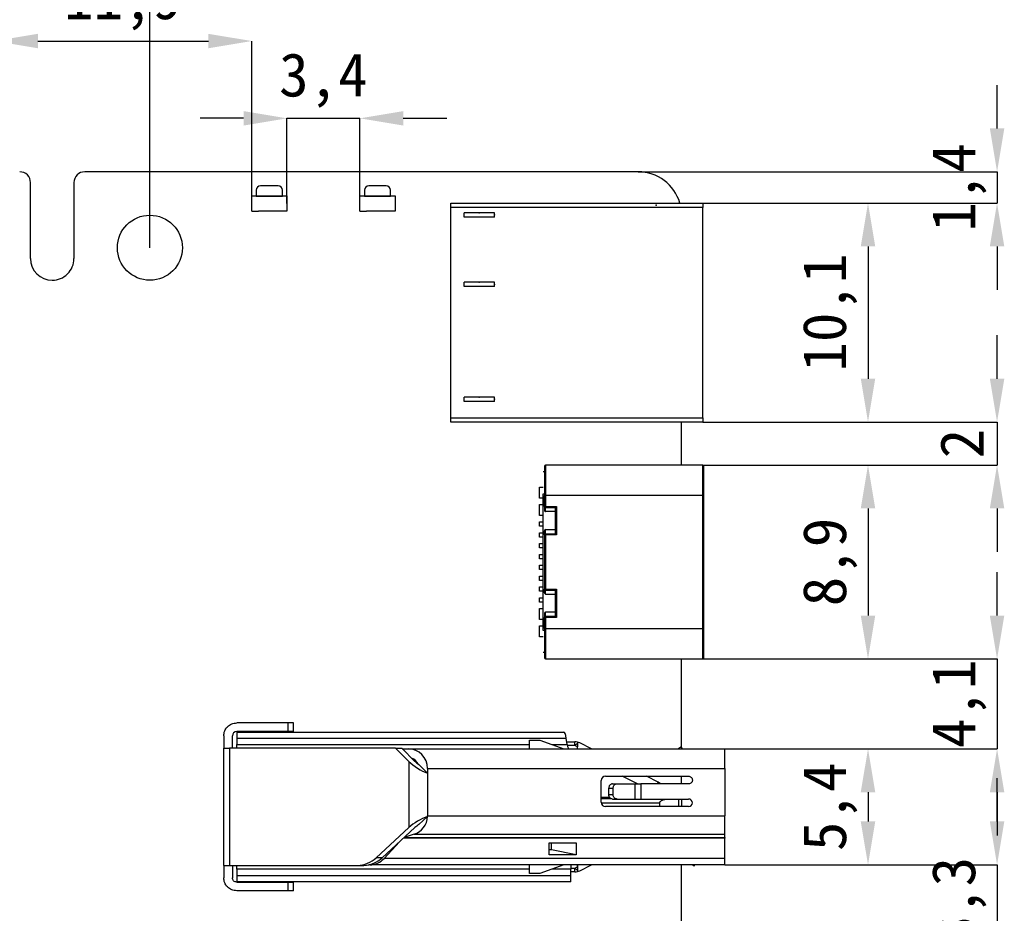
# Model space of a CAD drawing. Header units: millimetres. Extents: x 1603 to 1900, y 1655 to 2075.
# Tile 41 of 52: x 1734 to 1780, y 1982 to 2023. Entities that reach past the tile are written whole.
import ezdxf

# ---------------------------------------------------------------- set-up
doc = ezdxf.new("R2010")
doc.units = ezdxf.units.MM
doc.styles.add('黑体高度2mm', font='simhei.ttf', dxfattribs={"height": 2})
doc.dimstyles.new('红色高度2mm', dxfattribs={"dimtxt": 2, "dimasz": 2, "dimexe": 0, "dimexo": 0, "dimtad": 1, "dimdec": 1, "dimtxsty": '黑体高度2mm', "dimcen": 2.5, "dimclrd": 1, "dimclre": 1, "dimclrt": 1, "dimadec": 0, "dimazin": 0, "dimtfac": 1, "dimtdec": 1, "dimtmove": 0, "dimatfit": 3, "dimfxl": 1, "dimarcsym": 0})

# ---------------------------------------------------------------- blocks, each defined once
blk = doc.blocks.new('*D1')
at = {"color": 1, "lineweight": -2, "transparency": 16777216}
for p, q in [((1657.22, 2012.755), (1657.22, 2025.677)), ((1659.22, 2025.677), (1738.22, 2025.677)), ((1740.22, 2012.755), (1740.22, 2025.677))]:
    blk.add_line(p, q, dxfattribs=at)
at = {"color": 1, "transparency": 16777216}
for points in [[(1659.22, 2026.01), (1659.22, 2025.343), (1657.22, 2025.677)], [(1738.22, 2026.01), (1738.22, 2025.343), (1740.22, 2025.677)]]:
    blk.add_solid(points, dxfattribs=at)
at = {"layer": 'Defpoints', "color": 0, "transparency": 16777216}
for p in [(1740.22, 2025.677), (1657.22, 2012.755), (1740.22, 2012.755)]:
    blk.add_point(p, dxfattribs=at)
at = {"color": 1, "transparency": 16777216, "insert": (1698.72, 2027.302), "char_height": 2, "attachment_point": 5, "style": '黑体高度2mm'}
blk.add_mtext('83', dxfattribs=at)
blk = doc.blocks.new('*D3')
at = {"color": 1, "lineweight": -2, "transparency": 16777216}
for p, q in [((1779.259, 2018.255), (1779.259, 2020.255)), ((1762.72, 2016.255), (1779.259, 2016.255)), ((1779.259, 2016.255), (1779.259, 2014.816)), ((1765.695, 2014.816), (1779.259, 2014.816)), ((1779.259, 2012.816), (1779.259, 2010.816))]:
    blk.add_line(p, q, dxfattribs=at)
at = {"color": 1, "transparency": 16777216}
for points in [[(1778.926, 2018.255), (1779.593, 2018.255), (1779.259, 2016.255)], [(1778.926, 2012.816), (1779.593, 2012.816), (1779.259, 2014.816)]]:
    blk.add_solid(points, dxfattribs=at)
at = {"layer": 'Defpoints', "color": 0, "transparency": 16777216}
for p in [(1762.72, 2016.255), (1765.695, 2014.816), (1779.259, 2014.816)]:
    blk.add_point(p, dxfattribs=at)
at = {"color": 1, "transparency": 16777216, "insert": (1777.511, 2015.536), "char_height": 2, "attachment_point": 5, "rotation": 90, "style": '黑体高度2mm'}
blk.add_mtext('1,4', dxfattribs=at)
blk = doc.blocks.new('*D4')
at = {"color": 1, "lineweight": -2, "transparency": 16777216}
for p, q in [((1765.695, 2014.816), (1773.312, 2014.816)), ((1773.312, 2012.816), (1773.312, 2006.716)), ((1765.695, 2004.716), (1773.312, 2004.716))]:
    blk.add_line(p, q, dxfattribs=at)
at = {"color": 1, "transparency": 16777216}
for points in [[(1772.978, 2012.816), (1773.645, 2012.816), (1773.312, 2014.816)], [(1772.978, 2006.716), (1773.645, 2006.716), (1773.312, 2004.716)]]:
    blk.add_solid(points, dxfattribs=at)
at = {"layer": 'Defpoints', "color": 0, "transparency": 16777216}
for p in [(1765.695, 2014.816), (1765.695, 2004.716), (1773.312, 2004.716)]:
    blk.add_point(p, dxfattribs=at)
at = {"color": 1, "transparency": 16777216, "insert": (1771.557, 2009.766), "char_height": 2, "attachment_point": 5, "rotation": 90, "style": '黑体高度2mm'}
blk.add_mtext('10,1', dxfattribs=at)
blk = doc.blocks.new('*D5')
at = {"color": 1, "lineweight": -2, "transparency": 16777216}
for p, q in [((1779.259, 2006.716), (1779.259, 2008.716)), ((1765.695, 2004.716), (1779.259, 2004.716)), ((1779.259, 2004.716), (1779.259, 2002.736)), ((1765.695, 2002.736), (1779.259, 2002.736)), ((1779.259, 2000.736), (1779.259, 1998.736))]:
    blk.add_line(p, q, dxfattribs=at)
at = {"color": 1, "transparency": 16777216}
for points in [[(1778.926, 2006.716), (1779.593, 2006.716), (1779.259, 2004.716)], [(1778.926, 2000.736), (1779.593, 2000.736), (1779.259, 2002.736)]]:
    blk.add_solid(points, dxfattribs=at)
at = {"layer": 'Defpoints', "color": 0, "transparency": 16777216}
for p in [(1765.695, 2004.716), (1765.695, 2002.736), (1779.259, 2002.736)]:
    blk.add_point(p, dxfattribs=at)
at = {"color": 1, "transparency": 16777216, "insert": (1777.634, 2003.726), "char_height": 2, "attachment_point": 5, "rotation": 90, "style": '黑体高度2mm'}
blk.add_mtext('2', dxfattribs=at)
blk = doc.blocks.new('*D6')
at = {"color": 1, "lineweight": -2, "transparency": 16777216}
for p, q in [((1765.695, 2002.736), (1773.312, 2002.736)), ((1773.312, 2000.736), (1773.312, 1995.796)), ((1765.695, 1993.796), (1773.312, 1993.796))]:
    blk.add_line(p, q, dxfattribs=at)
at = {"color": 1, "transparency": 16777216}
for points in [[(1772.978, 2000.736), (1773.645, 2000.736), (1773.312, 2002.736)], [(1772.978, 1995.796), (1773.645, 1995.796), (1773.312, 1993.796)]]:
    blk.add_solid(points, dxfattribs=at)
at = {"layer": 'Defpoints', "color": 0, "transparency": 16777216}
for p in [(1765.695, 2002.736), (1765.695, 1993.796), (1773.312, 1993.796)]:
    blk.add_point(p, dxfattribs=at)
at = {"color": 1, "transparency": 16777216, "insert": (1771.563, 1998.266), "char_height": 2, "attachment_point": 5, "rotation": 90, "style": '黑体高度2mm'}
blk.add_mtext('8,9', dxfattribs=at)
blk = doc.blocks.new('*D7')
at = {"color": 1, "lineweight": -2, "transparency": 16777216}
for p, q in [((1779.259, 1995.796), (1779.259, 1997.796)), ((1765.695, 1993.796), (1779.259, 1993.796)), ((1779.259, 1993.796), (1779.259, 1989.654)), ((1765.695, 1989.654), (1779.259, 1989.654)), ((1779.259, 1987.654), (1779.259, 1985.654))]:
    blk.add_line(p, q, dxfattribs=at)
at = {"color": 1, "transparency": 16777216}
for points in [[(1778.926, 1995.796), (1779.593, 1995.796), (1779.259, 1993.796)], [(1778.926, 1987.654), (1779.593, 1987.654), (1779.259, 1989.654)]]:
    blk.add_solid(points, dxfattribs=at)
at = {"layer": 'Defpoints', "color": 0, "transparency": 16777216}
for p in [(1765.695, 1993.796), (1765.695, 1989.654), (1779.259, 1989.654)]:
    blk.add_point(p, dxfattribs=at)
at = {"color": 1, "transparency": 16777216, "insert": (1777.511, 1991.725), "char_height": 2, "attachment_point": 5, "rotation": 90, "style": '黑体高度2mm'}
blk.add_mtext('4,1', dxfattribs=at)
blk = doc.blocks.new('*D8')
at = {"color": 1, "lineweight": -2, "transparency": 16777216}
for p, q in [((1766.72, 1989.654), (1773.312, 1989.654)), ((1773.312, 1987.654), (1773.312, 1986.304)), ((1766.72, 1984.304), (1773.312, 1984.304))]:
    blk.add_line(p, q, dxfattribs=at)
at = {"color": 1, "transparency": 16777216}
for points in [[(1772.978, 1987.654), (1773.645, 1987.654), (1773.312, 1989.654)], [(1772.978, 1986.304), (1773.645, 1986.304), (1773.312, 1984.304)]]:
    blk.add_solid(points, dxfattribs=at)
at = {"layer": 'Defpoints', "color": 0, "transparency": 16777216}
for p in [(1766.72, 1989.654), (1766.72, 1984.304), (1773.312, 1984.304)]:
    blk.add_point(p, dxfattribs=at)
at = {"color": 1, "transparency": 16777216, "insert": (1771.563, 1986.979), "char_height": 2, "attachment_point": 5, "rotation": 90, "style": '黑体高度2mm'}
blk.add_mtext('5,4', dxfattribs=at)
blk = doc.blocks.new('*D9')
at = {"color": 1, "lineweight": -2, "transparency": 16777216}
for p, q in [((1779.259, 1986.304), (1779.259, 1988.304)), ((1766.72, 1984.304), (1779.259, 1984.304)), ((1779.259, 1984.304), (1779.259, 1980.956)), ((1766.72, 1980.956), (1779.259, 1980.956)), ((1779.259, 1978.956), (1779.259, 1976.956))]:
    blk.add_line(p, q, dxfattribs=at)
at = {"color": 1, "transparency": 16777216}
for points in [[(1778.926, 1986.304), (1779.593, 1986.304), (1779.259, 1984.304)], [(1778.926, 1978.956), (1779.593, 1978.956), (1779.259, 1980.956)]]:
    blk.add_solid(points, dxfattribs=at)
at = {"layer": 'Defpoints', "color": 0, "transparency": 16777216}
for p in [(1766.72, 1984.304), (1766.72, 1980.956), (1779.259, 1980.956)]:
    blk.add_point(p, dxfattribs=at)
at = {"color": 1, "transparency": 16777216, "insert": (1777.511, 1982.63), "char_height": 2, "attachment_point": 5, "rotation": 90, "style": '黑体高度2mm'}
blk.add_mtext('3,3', dxfattribs=at)
blk = doc.blocks.new('*D20')
at = {"color": 1, "lineweight": -2, "transparency": 16777216}
for p, q in [((1733.06, 2015.645), (1733.06, 2022.283)), ((1735.06, 2022.283), (1742.914, 2022.283)), ((1744.914, 2015.145), (1744.914, 2022.283))]:
    blk.add_line(p, q, dxfattribs=at)
at = {"color": 1, "transparency": 16777216}
for points in [[(1735.06, 2022.616), (1735.06, 2021.95), (1733.06, 2022.283)], [(1742.914, 2022.616), (1742.914, 2021.95), (1744.914, 2022.283)]]:
    blk.add_solid(points, dxfattribs=at)
at = {"layer": 'Defpoints', "color": 0, "transparency": 16777216}
for p in [(1744.914, 2022.283), (1733.06, 2015.645), (1744.914, 2015.145)]:
    blk.add_point(p, dxfattribs=at)
at = {"color": 1, "transparency": 16777216, "insert": (1738.987, 2024.032), "char_height": 2, "attachment_point": 5, "style": '黑体高度2mm'}
blk.add_mtext('11,9', dxfattribs=at)
blk = doc.blocks.new('*D21')
at = {"color": 1, "lineweight": -2, "transparency": 16777216}
for p, q in [((1744.534, 2018.72), (1742.534, 2018.72)), ((1746.534, 2014.795), (1746.534, 2018.72)), ((1746.534, 2018.72), (1749.897, 2018.72)), ((1749.897, 2014.795), (1749.897, 2018.72)), ((1751.897, 2018.72), (1753.897, 2018.72))]:
    blk.add_line(p, q, dxfattribs=at)
at = {"color": 1, "transparency": 16777216}
for points in [[(1744.534, 2019.053), (1744.534, 2018.386), (1746.534, 2018.72)], [(1751.897, 2019.053), (1751.897, 2018.386), (1749.897, 2018.72)]]:
    blk.add_solid(points, dxfattribs=at)
at = {"layer": 'Defpoints', "color": 0, "transparency": 16777216}
for p in [(1749.897, 2018.72), (1746.534, 2014.795), (1749.897, 2014.795)]:
    blk.add_point(p, dxfattribs=at)
at = {"color": 1, "transparency": 16777216, "insert": (1748.215, 2020.468), "char_height": 2, "attachment_point": 5, "style": '黑体高度2mm'}
blk.add_mtext('3,4', dxfattribs=at)

msp = doc.modelspace()

# ---------------------------------------------------------------- linework, layer by layer
at = {"color": 7, "linetype": 'Continuous', "lineweight": 25}
for p, q in [((1762.72, 2016.255), (1737.22, 2016.255)), ((1734.72, 2012.255), (1734.72, 2015.755)), ((1736.72, 2015.755), (1736.72, 2012.255)), ((1746.124, 2015.605), (1745.324, 2015.605)), ((1751.107, 2015.605), (1750.307, 2015.605)), ((1744.914, 2014.445), (1744.914, 2015.145)), ((1744.914, 2015.145), (1745.099, 2015.145)), ((1745.099, 2015.145), (1745.099, 2015.135)), ((1746.349, 2015.135), (1745.099, 2015.135)), ((1745.124, 2015.405), (1745.124, 2015.135)), ((1745.124, 2015.135), (1746.324, 2015.135)), ((1746.324, 2015.135), (1746.324, 2015.405)), ((1746.349, 2015.145), (1746.534, 2015.145)), ((1746.349, 2015.145), (1746.349, 2015.135)), ((1746.534, 2015.145), (1746.534, 2014.445)), ((1749.897, 2014.445), (1749.897, 2015.145)), ((1749.897, 2015.145), (1750.082, 2015.145)), ((1750.082, 2015.145), (1750.082, 2015.135)), ((1751.332, 2015.135), (1750.082, 2015.135)), ((1750.107, 2015.405), (1750.107, 2015.135)), ((1750.107, 2015.135), (1751.307, 2015.135)), ((1751.307, 2015.135), (1751.307, 2015.405)), ((1751.332, 2015.145), (1751.517, 2015.145)), ((1751.332, 2015.145), (1751.332, 2015.135)), ((1751.517, 2015.145), (1751.517, 2014.445)), ((1754.095, 2014.816), (1765.695, 2014.816)), ((1754.095, 2014.616), (1754.095, 2014.816)), ((1754.095, 2004.916), (1754.095, 2014.616)), ((1765.695, 2014.616), (1754.095, 2014.616)), ((1765.695, 2014.816), (1765.695, 2014.616)), ((1765.695, 2004.916), (1765.695, 2014.616)), ((1744.914, 2014.445), (1745.224, 2014.445)), ((1745.224, 2014.455), (1746.224, 2014.455)), ((1745.224, 2014.445), (1745.224, 2014.455)), ((1746.224, 2014.445), (1746.224, 2014.455)), ((1746.534, 2014.445), (1746.224, 2014.445)), ((1749.897, 2014.445), (1750.207, 2014.445)), ((1750.207, 2014.445), (1750.207, 2014.455)), ((1750.207, 2014.455), (1751.207, 2014.455)), ((1751.207, 2014.445), (1751.207, 2014.455)), ((1751.517, 2014.445), (1751.207, 2014.445)), ((1754.095, 2004.916), (1765.695, 2004.916)), ((1754.095, 2004.716), (1754.095, 2004.916)), ((1765.695, 2004.716), (1754.095, 2004.716)), ((1764.72, 2002.736), (1764.72, 2004.716)), ((1765.695, 2004.916), (1765.695, 2004.716)), ((1758.4, 2002.416), (1758.35, 2002.416)), ((1758.45, 2002.736), (1758.45, 2001.336)), ((1765.7, 2002.736), (1758.45, 2002.736)), ((1765.7, 2001.336), (1765.7, 2002.736)), ((1758.17, 2001.716), (1758.35, 2001.716)), ((1758.17, 2001.216), (1758.17, 2001.716)), ((1758.35, 1995.116), (1758.35, 2001.416)), ((1758.35, 2001.416), (1758.4, 2001.416)), ((1758.35, 2001.216), (1758.17, 2001.216)), ((1758.4, 2001.336), (1758.45, 2001.336)), ((1758.4, 2000.818), (1758.4, 2001.336)), ((1758.45, 2001.336), (1758.45, 2000.818)), ((1765.7, 2001.336), (1758.45, 2001.336)), ((1765.75, 2001.336), (1765.7, 2001.336)), ((1765.7, 1995.196), (1765.7, 2001.336)), ((1765.75, 1995.196), (1765.75, 2001.336)), ((1758.17, 2000.416), (1758.17, 2000.916)), ((1758.17, 2000.916), (1758.35, 2000.916)), ((1758.4, 2000.818), (1758.45, 2000.818)), ((1758.4, 2000.818), (1758.4, 2000.649)), ((1758.45, 2000.818), (1758.95, 2000.818)), ((1758.45, 2000.818), (1758.45, 2000.792)), ((1758.45, 2000.792), (1758.45, 2000.774)), ((1758.45, 2000.774), (1758.906, 2000.774)), ((1758.45, 2000.591), (1758.45, 2000.774)), ((1758.9, 2000.591), (1758.45, 2000.591)), ((1758.9, 2000.76), (1758.9, 1999.572)), ((1758.95, 2000.818), (1758.906, 2000.774)), ((1758.95, 2000.818), (1758.95, 1999.513)), ((1758.35, 2000.416), (1758.17, 2000.416)), ((1758.17, 2000.116), (1758.35, 2000.116)), ((1758.17, 1999.916), (1758.17, 2000.116)), ((1758.35, 1999.916), (1758.17, 1999.916)), ((1758.17, 1999.416), (1758.17, 1999.616)), ((1758.17, 1999.616), (1758.35, 1999.616)), ((1758.4, 1999.513), (1758.4, 1999.701)), ((1758.45, 1999.76), (1758.9, 1999.76)), ((1758.45, 1999.556), (1758.45, 1999.76)), ((1758.35, 1999.416), (1758.17, 1999.416)), ((1758.45, 1999.513), (1758.4, 1999.513)), ((1758.4, 1999.513), (1758.4, 1997.017)), ((1758.45, 1999.556), (1758.45, 1999.513)), ((1758.908, 1999.556), (1758.45, 1999.556)), ((1758.45, 1999.513), (1758.45, 1997.017)), ((1758.95, 1999.513), (1758.45, 1999.513)), ((1758.95, 1999.513), (1758.908, 1999.556)), ((1758.17, 1998.916), (1758.17, 1999.116)), ((1758.17, 1999.116), (1758.35, 1999.116)), ((1758.35, 1998.916), (1758.17, 1998.916)), ((1758.17, 1998.616), (1758.35, 1998.616)), ((1758.17, 1998.416), (1758.17, 1998.616)), ((1758.35, 1998.416), (1758.17, 1998.416)), ((1758.17, 1997.916), (1758.17, 1998.116)), ((1758.17, 1998.116), (1758.35, 1998.116)), ((1758.35, 1997.916), (1758.17, 1997.916)), ((1758.17, 1997.616), (1758.35, 1997.616)), ((1758.17, 1997.416), (1758.17, 1997.616)), ((1758.35, 1997.416), (1758.17, 1997.416)), ((1758.17, 1996.915), (1758.17, 1997.115)), ((1758.17, 1997.115), (1758.35, 1997.115)), ((1758.35, 1996.915), (1758.17, 1996.915)), ((1758.4, 1997.017), (1758.415, 1997.017)), ((1758.4, 1996.848), (1758.4, 1997.017)), ((1758.415, 1997.017), (1758.45, 1997.017)), ((1758.45, 1997.017), (1758.45, 1996.973)), ((1758.45, 1997.017), (1758.95, 1997.017)), ((1758.45, 1996.973), (1758.906, 1996.973)), ((1758.45, 1996.791), (1758.45, 1996.973)), ((1758.9, 1996.96), (1758.9, 1995.771)), ((1758.95, 1997.017), (1758.906, 1996.973)), ((1758.95, 1997.017), (1758.95, 1995.713)), ((1758.17, 1996.415), (1758.17, 1996.615)), ((1758.17, 1996.615), (1758.35, 1996.615)), ((1758.35, 1996.415), (1758.17, 1996.415)), ((1758.45, 1996.791), (1758.9, 1996.791)), ((1758.17, 1995.616), (1758.17, 1996.116)), ((1758.17, 1996.116), (1758.35, 1996.116)), ((1758.9, 1995.959), (1758.45, 1995.959)), ((1758.45, 1995.755), (1758.45, 1995.959)), ((1758.35, 1995.616), (1758.17, 1995.616)), ((1758.4, 1995.9), (1758.4, 1995.713)), ((1758.45, 1995.713), (1758.4, 1995.713)), ((1758.4, 1995.196), (1758.4, 1995.713)), ((1758.45, 1995.755), (1758.45, 1995.713)), ((1758.908, 1995.755), (1758.45, 1995.755)), ((1758.45, 1995.713), (1758.45, 1995.196)), ((1758.95, 1995.713), (1758.45, 1995.713)), ((1758.95, 1995.713), (1758.908, 1995.755)), ((1758.17, 1994.816), (1758.17, 1995.316)), ((1758.17, 1995.316), (1758.35, 1995.316)), ((1758.4, 1995.116), (1758.35, 1995.116)), ((1758.45, 1995.196), (1758.4, 1995.196)), ((1758.45, 1995.196), (1758.45, 1993.796)), ((1758.45, 1995.196), (1765.7, 1995.196)), ((1765.7, 1993.796), (1765.7, 1995.196)), ((1765.75, 1995.196), (1765.7, 1995.196)), ((1758.35, 1994.816), (1758.17, 1994.816)), ((1758.35, 1994.116), (1758.4, 1994.116)), ((1758.45, 1993.796), (1765.7, 1993.796)), ((1764.72, 1989.702), (1764.72, 1993.796)), ((1746.58, 1990.849), (1744.22, 1990.849)), ((1746.58, 1990.849), (1746.58, 1990.449)), ((1746.83, 1990.849), (1746.58, 1990.849)), ((1746.83, 1990.449), (1746.83, 1990.849)), ((1743.62, 1990.249), (1743.62, 1989.679)), ((1744.02, 1989.679), (1744.02, 1990.249)), ((1746.58, 1990.449), (1744.22, 1990.449)), ((1744.22, 1990.429), (1759.288, 1990.429)), ((1744.22, 1990.429), (1744.22, 1990.138)), ((1744.22, 1990.138), (1759.405, 1990.138)), ((1744.22, 1990.138), (1744.22, 1989.853)), ((1744.79, 1990.429), (1744.835, 1990.449)), ((1746.17, 1990.429), (1746.17, 1990.449)), ((1746.83, 1990.449), (1746.58, 1990.449)), ((1759.451, 1989.853), (1759.405, 1990.138)), ((1743.62, 1984.279), (1743.62, 1989.679)), ((1743.62, 1989.679), (1743.883, 1989.679)), ((1751.542, 1989.679), (1743.883, 1989.679)), ((1743.883, 1989.679), (1743.883, 1984.279)), ((1744.22, 1989.679), (1744.22, 1989.853)), ((1752.154, 1989.074), (1751.542, 1989.679)), ((1751.542, 1989.679), (1751.825, 1989.679)), ((1751.825, 1989.679), (1752.436, 1989.074)), ((1751.85, 1989.654), (1752.12, 1989.654)), ((1752.12, 1989.654), (1766.72, 1989.654)), ((1757.72, 1990.054), (1758.19, 1990.054)), ((1757.72, 1989.654), (1757.72, 1990.054)), ((1758.19, 1990.054), (1759.29, 1989.654)), ((1759.431, 1989.979), (1759.802, 1989.979)), ((1759.92, 1989.741), (1759.802, 1989.8)), ((1759.92, 1989.907), (1759.92, 1989.741)), ((1759.92, 1989.654), (1759.92, 1989.741)), ((1760.57, 1989.654), (1760.025, 1989.927)), ((1764.542, 1989.651), (1764.689, 1989.748)), ((1764.689, 1989.748), (1764.751, 1989.654)), ((1766.72, 1988.754), (1766.72, 1989.654)), ((1752.154, 1989.074), (1752.154, 1986.024)), ((1753.02, 1988.529), (1752.62, 1988.926)), ((1753.02, 1988.754), (1753.02, 1988.529)), ((1753.02, 1988.754), (1766.72, 1988.754)), ((1766.72, 1988.754), (1766.72, 1986.571)), ((1753.02, 1988.529), (1753.02, 1986.571)), ((1761.22, 1988.389), (1765.045, 1988.389)), ((1763.643, 1988.118), (1763.1, 1988.389)), ((1764.72, 1988.039), (1764.72, 1988.389)), ((1761.02, 1987.189), (1761.02, 1988.189)), ((1761.364, 1987.839), (1761.569, 1987.839)), ((1761.364, 1987.539), (1761.364, 1987.839)), ((1761.543, 1988.039), (1761.75, 1988.039)), ((1761.569, 1987.539), (1761.569, 1987.839)), ((1761.75, 1988.039), (1762.57, 1988.039)), ((1762.57, 1988.039), (1762.57, 1987.339)), ((1762.57, 1988.039), (1762.849, 1988.039)), ((1762.849, 1988.039), (1762.849, 1987.339)), ((1765.045, 1988.039), (1762.849, 1988.039)), ((1763.757, 1988.04), (1763.643, 1988.118)), ((1761.02, 1987.429), (1761.394, 1987.429)), ((1761.02, 1987.364), (1761.46, 1987.364)), ((1761.569, 1987.539), (1761.364, 1987.539)), ((1761.543, 1987.339), (1761.75, 1987.339)), ((1761.75, 1987.339), (1762.57, 1987.339)), ((1762.57, 1987.339), (1762.849, 1987.339)), ((1762.849, 1987.339), (1765.045, 1987.339)), ((1764.72, 1987.339), (1764.72, 1986.989)), ((1765.045, 1986.989), (1761.22, 1986.989)), ((1763.72, 1986.989), (1763.72, 1987.164)), ((1752.62, 1986.162), (1753.019, 1986.529)), ((1753.02, 1986.529), (1753.02, 1986.571)), ((1753.02, 1986.571), (1766.72, 1986.571)), ((1766.72, 1985.713), (1766.72, 1986.571)), ((1750.64, 1984.634), (1752.154, 1986.024)), ((1752.436, 1986.024), (1750.923, 1984.634)), ((1752.391, 1985.713), (1751.943, 1985.571)), ((1752.391, 1985.713), (1766.72, 1985.713)), ((1766.72, 1985.563), (1766.72, 1985.713)), ((1766.72, 1985.563), (1766.72, 1985.536)), ((1766.72, 1984.596), (1766.72, 1985.536)), ((1751.715, 1985.362), (1751.013, 1984.596)), ((1758.62, 1985.318), (1759.87, 1985.318)), ((1758.62, 1984.765), (1758.62, 1985.318)), ((1758.72, 1985.001), (1758.72, 1985.318)), ((1759.87, 1985.318), (1759.869, 1984.765)), ((1750.923, 1984.634), (1750.64, 1984.634)), ((1758.72, 1985.001), (1758.62, 1985.001)), ((1759.869, 1984.765), (1758.62, 1984.765)), ((1759.869, 1984.765), (1758.72, 1985.001)), ((1743.62, 1984.279), (1743.883, 1984.279)), ((1743.62, 1984.279), (1743.62, 1983.709)), ((1743.883, 1984.279), (1749.793, 1984.279)), ((1744.02, 1984.279), (1744.02, 1983.709)), ((1744.22, 1984.106), (1744.22, 1984.279)), ((1749.793, 1984.279), (1750.076, 1984.279)), ((1750.35, 1984.304), (1750.31, 1984.304)), ((1766.72, 1984.304), (1750.35, 1984.304)), ((1766.72, 1984.596), (1751.013, 1984.596)), ((1757.72, 1983.904), (1757.72, 1984.304)), ((1759.29, 1984.304), (1758.19, 1983.904)), ((1759.62, 1984.304), (1759.62, 1984.106)), ((1759.802, 1984.159), (1759.92, 1984.218)), ((1759.92, 1984.218), (1759.92, 1984.304)), ((1759.92, 1984.218), (1759.92, 1984.051)), ((1760.025, 1984.032), (1760.57, 1984.304)), ((1764.72, 1980.956), (1764.72, 1984.304)), ((1765.296, 1984.248), (1765.208, 1984.304)), ((1765.296, 1984.248), (1765.332, 1984.304)), ((1766.72, 1984.304), (1766.72, 1984.596)), ((1744.22, 1984.106), (1744.22, 1983.821)), ((1744.22, 1983.821), (1759.62, 1983.821)), ((1758.19, 1983.904), (1757.72, 1983.904)), ((1759.62, 1983.821), (1759.62, 1984.106)), ((1759.802, 1983.979), (1759.62, 1983.979)), ((1759.62, 1983.529), (1744.22, 1983.529)), ((1744.22, 1983.509), (1746.58, 1983.509)), ((1744.79, 1983.529), (1744.835, 1983.509)), ((1746.17, 1983.529), (1746.17, 1983.509)), ((1746.58, 1983.509), (1746.58, 1983.109)), ((1746.58, 1983.509), (1746.83, 1983.509)), ((1746.83, 1983.109), (1746.83, 1983.509)), ((1746.58, 1983.109), (1744.22, 1983.109)), ((1746.83, 1983.109), (1746.58, 1983.109))]:
    msp.add_line(p, q, dxfattribs=at)
at = {"color": 7, "linetype": 'Continuous'}
for p, q in [((1754.695, 2014.166), (1754.695, 2014.366)), ((1756.095, 2014.366), (1754.695, 2014.366)), ((1756.095, 2014.166), (1754.695, 2014.166)), ((1756.095, 2014.166), (1756.095, 2014.366)), ((1754.695, 2010.966), (1754.695, 2011.166)), ((1756.095, 2011.166), (1754.695, 2011.166)), ((1756.095, 2010.966), (1754.695, 2010.966)), ((1756.095, 2010.966), (1756.095, 2011.166)), ((1754.695, 2005.666), (1754.695, 2005.866)), ((1756.095, 2005.866), (1754.695, 2005.866)), ((1756.095, 2005.666), (1754.695, 2005.666)), ((1756.095, 2005.666), (1756.095, 2005.866))]:
    msp.add_line(p, q, dxfattribs=at)
at = {"color": 8, "linetype": 'Continuous', "lineweight": 25}
for p, q in [((1744.22, 1989.853), (1757.72, 1989.853)), ((1758.743, 1989.853), (1759.451, 1989.853)), ((1759.802, 1989.8), (1759.461, 1989.8)), ((1762.682, 1988.039), (1761.982, 1988.389)), ((1764.586, 1987.339), (1764.586, 1986.989)), ((1761.021, 1987.164), (1763.72, 1987.164)), ((1766.72, 1985.536), (1751.904, 1985.536)), ((1751.935, 1985.563), (1766.72, 1985.563)), ((1759.62, 1984.159), (1759.802, 1984.159)), ((1757.72, 1984.106), (1744.22, 1984.106)), ((1759.62, 1984.106), (1758.743, 1984.106))]:
    msp.add_line(p, q, dxfattribs=at)
at = {"color": 7, "linetype": 'Continuous', "lineweight": 25}
msp.add_circle((1740.22, 2012.755), 1.5, dxfattribs=at)
for centre, radius, start, end in [((1734.22, 2015.755), 0.5, 0.0002, 89.9998), ((1737.22, 2015.755), 0.5, 90.0001, 179.9999), ((1762.72, 2014.255), 2, 16.2662, 89.9997), ((1745.324, 2015.405), 0.2, 90, 180), ((1746.124, 2015.405), 0.2, 0, 90), ((1750.307, 2015.405), 0.2, 90, 180), ((1751.107, 2015.405), 0.2, 0, 90), ((1735.72, 2012.255), 1, 180.0004, 269.9996), ((1735.72, 2012.255), 1, 269.9989, 359.9996), ((1758.45, 2002.686), 0.05, 90, 180), ((1765.7, 2002.686), 0.05, 0, 90), ((1758.447, 2000.821), 0.0471, 184.197, 273.657), ((1758.439, 1999.512), 0.0395, 128.9734, 178.9619), ((1758.449, 1999.501), 0.0548, 89.3658, 129.3442), ((1758.447, 1997.02), 0.0471, 184.197, 273.657), ((1758.439, 1995.712), 0.0395, 128.9734, 178.9619), ((1758.449, 1995.7), 0.0548, 89.3658, 129.3442), ((1758.45, 1993.846), 0.05, 180, 270), ((1765.7, 1993.846), 0.05, 270, 0), ((1744.22, 1990.249), 0.2, 90, 180), ((1752.12, 1988.754), 0.9, 0, 90), ((1759.802, 1989.479), 0.5, 76.3454, 90), ((1760.211, 1989.47), 0.526, 123.6146, 141.0891), ((1759.802, 1989.479), 0.5, 63.4349, 76.3454), ((1752.12, 1988.754), 0.5, 23.6367, 71.1511), ((1761.22, 1988.189), 0.2, 90, 180), ((1765.045, 1987.164), 0.175, 270, 90), ((1761.22, 1987.189), 0.2, 180, 270), ((1752.12, 1986.571), 0.9, 287.5256, 357.3343), ((1749.765, 1985.535), 1.255, 271.2698, 314.1887), ((1750.048, 1985.535), 1.255, 271.2698, 314.1887), ((1750.35, 1985.204), 0.9, 270, 317.4896), ((1760.211, 1984.489), 0.526, 218.9109, 236.3854), ((1759.802, 1984.479), 0.5, 270, 283.6546), ((1759.802, 1984.479), 0.5, 283.6546, 296.5651)]:
    msp.add_arc(centre, radius, start, end, dxfattribs=at)
for centre, major_axis, ratio, start_param, end_param in [((1758.45, 2000.649), (0, 0.0574), 0.871527, 1.570796, 3.141593), ((1758.95, 2000.76), (0.05, 0), 0.562631, 2.629104, 3.141593), ((1758.45, 1999.701), (0, 0.059), 0.848048, 0, 1.570796), ((1758.95, 1999.572), (0.05, 0), 0.624869, 3.141593, 3.700098), ((1758.95, 1996.96), (0.05, 0), 0.562631, 2.629104, 3.141593), ((1758.45, 1996.848), (0, 0.0574), 0.871527, 1.570796, 3.141593), ((1758.45, 1995.9), (0, 0.059), 0.848048, 0, 1.570796), ((1758.95, 1995.771), (0.05, 0), 0.624869, 3.141593, 3.700098), ((1759.288, 1989.529), (0, 0.9), 0.176327, 5.454336, 6.283185), ((1759.531, 1990.267), (0, 0.613), 0.176327, 2.312744, 3.141593), ((1752.79, 1989.074), (0.877, -0.535), 0.380275, 4.154916, 5.198557), ((1752.79, 1989.074), (0.487, -0.297), 0.380275, 4.154916, 4.593065), ((1752.79, 1986.024), (0.882, 0.487), 0.366332, 1.113511, 2.156646), ((1752.79, 1986.024), (0.49, 0.271), 0.366332, 1.718497, 2.156646)]:
    msp.add_ellipse(centre, major_axis=major_axis, ratio=ratio, start_param=start_param, end_param=end_param, dxfattribs=at)
for points, knots in [([(1758.4, 2002.686), (1758.4, 2002.667), (1758.4, 2002.639), (1758.4, 2002.471), (1758.4, 2002.297), (1758.4, 2002.082), (1758.4, 2001.767), (1758.4, 2001.505), (1758.4, 2001.336)], [0, 0, 0, 0, 0.239443, 0.369848, 0.5, 0.630405, 0.760557, 1, 1, 1, 1]), ([(1765.75, 2001.336), (1765.75, 2001.505), (1765.75, 2001.767), (1765.75, 2002.082), (1765.75, 2002.297), (1765.75, 2002.471), (1765.75, 2002.639), (1765.75, 2002.667), (1765.75, 2002.686)], [0, 0, 0, 0, 0.239443, 0.369595, 0.5, 0.630152, 0.760557, 1, 1, 1, 1]), ([(1758.4, 1995.196), (1758.4, 1995.026), (1758.4, 1994.764), (1758.4, 1994.449), (1758.4, 1994.234), (1758.4, 1994.06), (1758.4, 1993.892), (1758.4, 1993.864), (1758.4, 1993.846)], [0, 0, 0, 0, 0.239443, 0.369848, 0.5, 0.630405, 0.760557, 1, 1, 1, 1]), ([(1765.75, 1993.846), (1765.75, 1993.864), (1765.75, 1993.892), (1765.75, 1994.06), (1765.75, 1994.234), (1765.75, 1994.449), (1765.75, 1994.764), (1765.75, 1995.026), (1765.75, 1995.196)], [0, 0, 0, 0, 0.239443, 0.369595, 0.5, 0.630152, 0.760557, 1, 1, 1, 1]), ([(1759.92, 1989.965), (1759.92, 1989.946), (1759.92, 1989.904), (1759.92, 1989.811), (1759.92, 1989.762)], [0, 0, 0, 0, 0.473093, 1, 1, 1, 1]), ([(1765.045, 1988.389), (1765.065, 1988.388), (1765.104, 1988.384), (1765.156, 1988.354), (1765.196, 1988.309), (1765.219, 1988.254), (1765.222, 1988.194), (1765.205, 1988.136), (1765.17, 1988.088), (1765.121, 1988.053), (1765.077, 1988.041), (1765.051, 1988.04), (1765.045, 1988.039)], [0, 0, 0, 0, 0.107372, 0.214745, 0.322117, 0.42949, 0.536862, 0.644235, 0.751607, 0.85898, 0.966352, 1, 1, 1, 1]), ([(1761.543, 1988.039), (1761.523, 1988.037), (1761.482, 1988.033), (1761.428, 1987.999), (1761.389, 1987.948), (1761.368, 1987.892), (1761.365, 1987.855), (1761.364, 1987.839)], [0, 0, 0, 0, 0.214157, 0.428368, 0.641591, 0.855246, 1, 1, 1, 1]), ([(1761.569, 1987.839), (1761.57, 1987.862), (1761.574, 1987.907), (1761.604, 1987.967), (1761.649, 1988.012), (1761.701, 1988.036), (1761.736, 1988.038), (1761.75, 1988.039)], [0, 0, 0, 0, 0.213915, 0.427838, 0.641444, 0.85383, 1, 1, 1, 1]), ([(1761.543, 1987.339), (1761.523, 1987.342), (1761.482, 1987.346), (1761.428, 1987.38), (1761.389, 1987.431), (1761.368, 1987.487), (1761.365, 1987.524), (1761.364, 1987.539)], [0, 0, 0, 0, 0.214157, 0.428368, 0.641591, 0.855246, 1, 1, 1, 1]), ([(1761.75, 1987.339), (1761.729, 1987.342), (1761.687, 1987.346), (1761.633, 1987.38), (1761.593, 1987.43), (1761.572, 1987.486), (1761.569, 1987.524), (1761.569, 1987.539)], [0, 0, 0, 0, 0.213693, 0.427486, 0.639458, 0.852206, 1, 1, 1, 1]), ([(1763.72, 1987.164), (1763.721, 1987.174), (1763.723, 1987.193), (1763.749, 1987.233), (1763.823, 1987.286), (1763.939, 1987.33), (1764.034, 1987.336), (1764.077, 1987.339)], [0, 0, 0, 0, 0.0610356, 0.1310889, 0.3173687, 0.6920016, 1, 1, 1, 1]), ([(1759.92, 1984.304), (1759.92, 1984.268), (1759.92, 1984.174), (1759.92, 1984.056), (1759.92, 1984.014), (1759.92, 1983.994)], [0, 0, 0, 0, 0.2549569, 0.6475003, 1, 1, 1, 1])]:
    msp.add_open_spline(points, degree=3, knots=knots, dxfattribs=at)
for points in [[(1743.62, 1990.249), (1743.629, 1990.328), (1743.647, 1990.485), (1743.786, 1990.684), (1743.984, 1990.822), (1744.141, 1990.84), (1744.22, 1990.849)], [(1759.802, 1989.8), (1759.802, 1989.826), (1759.802, 1989.879), (1759.802, 1989.936), (1759.802, 1989.973), (1759.802, 1989.977), (1759.802, 1989.979)], [(1759.802, 1983.979), (1759.802, 1983.982), (1759.802, 1983.986), (1759.802, 1984.023), (1759.802, 1984.079), (1759.802, 1984.133), (1759.802, 1984.159)], [(1744.22, 1983.109), (1744.141, 1983.118), (1743.984, 1983.137), (1743.786, 1983.275), (1743.647, 1983.474), (1743.629, 1983.631), (1743.62, 1983.709)], [(1744.22, 1983.509), (1744.194, 1983.512), (1744.141, 1983.518), (1744.075, 1983.565), (1744.029, 1983.631), (1744.023, 1983.683), (1744.02, 1983.709)], [(1744.22, 1983.821), (1744.22, 1983.778), (1744.22, 1983.691), (1744.22, 1983.601), (1744.22, 1983.541), (1744.22, 1983.533), (1744.22, 1983.529)], [(1759.62, 1983.529), (1759.62, 1983.533), (1759.62, 1983.541), (1759.62, 1983.601), (1759.62, 1983.691), (1759.62, 1983.778), (1759.62, 1983.821)]]:
    msp.add_open_spline(points, degree=3, dxfattribs=at)
at = {"color": 8, "linetype": 'Continuous', "lineweight": 25}
msp.add_open_spline([(1763.604, 1988.039), (1763.613, 1988.056), (1763.638, 1988.107), (1763.641, 1988.114), (1763.643, 1988.118)], degree=3, knots=[0, 0, 0, 0, 0.312934, 1, 1, 1, 1], dxfattribs=at)
at = {"color": 7, "linetype": 'Continuous'}
for p in [(1763.545, 2014.716), (1755.395, 2014.366), (1756.095, 2014.266), (1755.395, 2011.166), (1756.095, 2011.066), (1755.395, 2005.866), (1756.095, 2005.766)]:
    msp.add_point(p, dxfattribs=at)

# ---------------------------------------------------------------- dimensions: what is measured, and where the dimension line sits
for base, p1, p2, picture, middle in [((1740.22, 2025.677), (1657.22, 2012.755), (1740.22, 2012.755), '*D1', (1698.72, 2027.302)), ((1744.914, 2022.283), (1733.06, 2015.645), (1744.914, 2015.145), '*D20', (1738.987, 2024.032))]:
    dim = msp.add_linear_dim(base=base, p1=p1, p2=p2, dimstyle='红色高度2mm')
    dim.commit()
    dim.dimension.update_dxf_attribs({"geometry": picture, "text_midpoint": middle})
dim = msp.add_linear_dim(base=(1749.897, 2018.72), p1=(1746.534, 2014.795), p2=(1749.897, 2014.795), dimstyle='红色高度2mm')
dim.commit()
dim.dimension.update_dxf_attribs({"geometry": '*D21', "text_midpoint": (1748.215, 2018.72), "dimtype": 160})
for base, p1, p2, picture, middle in [((1779.259, 2014.816), (1762.72, 2016.255), (1765.695, 2014.816), '*D3', (1779.259, 2015.536)), ((1779.259, 2002.736), (1765.695, 2004.716), (1765.695, 2002.736), '*D5', (1779.259, 2003.726)), ((1779.259, 1989.654), (1765.695, 1993.796), (1765.695, 1989.654), '*D7', (1779.259, 1991.725)), ((1773.311617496, 1984.304473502), (1766.719892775, 1989.654473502), (1766.719892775, 1984.304473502), '*D8', (1773.311617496, 1986.979473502)), ((1779.259, 1980.956), (1766.72, 1984.304), (1766.72, 1980.956), '*D9', (1779.259, 1982.63))]:
    dim = msp.add_linear_dim(base=base, p1=p1, p2=p2, angle=90, dimstyle='红色高度2mm')
    dim.commit()
    dim.dimension.update_dxf_attribs({"geometry": picture, "text_midpoint": middle, "dimtype": 160})
for base, p1, p2, picture, middle in [((1773.312, 2004.716), (1765.695, 2014.816), (1765.695, 2004.716), '*D4', (1771.557, 2009.766)), ((1773.312, 1993.796), (1765.695, 2002.736), (1765.695, 1993.796), '*D6', (1771.563, 1998.266))]:
    dim = msp.add_linear_dim(base=base, p1=p1, p2=p2, angle=90, dimstyle='红色高度2mm')
    dim.commit()
    dim.dimension.update_dxf_attribs({"geometry": picture, "text_midpoint": middle})

doc.saveas('drawing.dxf')
